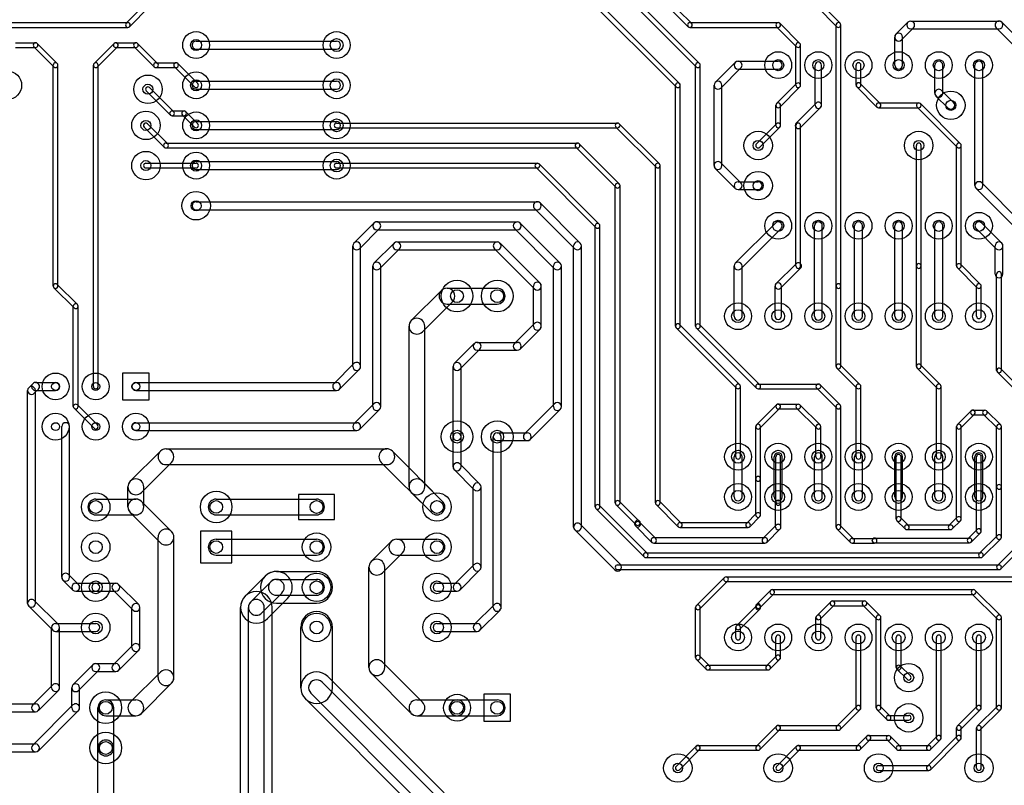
# Model space of a CAD drawing. Extents: x 10 to 287, y -200 to -10.
# Tile 7 of 11: x 117 to 179, y -134 to -86. Entities that reach past the tile are written whole.
import ezdxf

# ---------------------------------------------------------------- set-up
doc = ezdxf.new("R2010")
doc.units = 0
doc.header["$MEASUREMENT"] = 0
doc.layers.add('BLACK', color=250, linetype='CONTINUOUS')
doc.layers.add('WHITE', color=7, linetype='CONTINUOUS')

msp = doc.modelspace()

# ---------------------------------------------------------------- linework, layer by layer
at = {"layer": 'BLACK'}
for p, q in [((159.914, -89.0061), (148.484, -77.5761)), ((160.126, -88.7939), (148.696, -77.3639)), ((158.644, -90.2761), (148.484, -80.1161)), ((158.856, -90.0639), (148.696, -79.9039)), ((153.564, -80.6241), (159.406, -86.4661)), ((153.776, -80.4119), (159.618, -86.2539)), ((123.846, -86.2539), (125.116, -84.9839)), ((124.058, -86.4661), (125.328, -85.1961)), ((167.534, -85.1961), (168.804, -86.4661)), ((167.746, -84.9839), (169.016, -86.2539)), ((100.584, -86.21), (123.952, -86.21)), ((100.584, -86.51), (123.952, -86.51)), ((159.512, -86.21), (165.1, -86.21)), ((159.512, -86.51), (165.1, -86.51)), ((164.994, -86.4661), (166.264, -87.7361)), ((165.206, -86.2539), (166.476, -87.5239)), ((168.76, -102.87), (168.76, -86.36)), ((169.06, -102.87), (169.06, -86.36)), ((173.305, -86.1832), (172.543, -86.9452)), ((173.659, -86.5368), (172.897, -87.2988)), ((173.482, -86.11), (179.07, -86.11)), ((179.909, -87.5528), (178.893, -86.5368)), ((180.263, -87.1992), (179.247, -86.1832)), ((172.47, -88.9), (172.47, -87.122)), ((172.97, -88.9), (172.97, -87.122)), ((173.482, -86.61), (179.07, -86.61)), ((116.84, -87.48), (118.11, -87.48)), ((116.84, -87.78), (118.11, -87.78)), ((118.004, -87.7361), (119.274, -89.0061)), ((118.216, -87.5239), (119.486, -88.7939)), ((121.814, -88.7939), (123.084, -87.5239)), ((122.026, -89.0061), (123.296, -87.7361)), ((123.19, -87.48), (124.46, -87.48)), ((123.19, -87.78), (124.46, -87.78)), ((124.354, -87.7361), (125.624, -89.0061)), ((124.566, -87.5239), (125.836, -88.7939)), ((128.27, -87.38), (137.16, -87.38)), ((166.22, -90.17), (166.22, -87.63)), ((166.52, -90.17), (166.52, -87.63)), ((128.27, -87.88), (137.16, -87.88)), ((119.23, -102.87), (119.23, -88.9)), ((119.53, -102.87), (119.53, -88.9)), ((121.77, -109.22), (121.77, -88.9)), ((122.07, -109.22), (122.07, -88.9)), ((125.73, -88.75), (127, -88.75)), ((125.73, -89.05), (127, -89.05)), ((126.894, -89.0061), (128.164, -90.2761)), ((127.106, -88.7939), (128.376, -90.0639)), ((159.87, -105.41), (159.87, -88.9)), ((160.17, -105.41), (160.17, -88.9)), ((161.113, -89.9932), (162.383, -88.7232)), ((161.467, -90.3468), (162.737, -89.0768)), ((162.56, -88.65), (165.1, -88.65)), ((167.44, -91.44), (167.44, -88.9)), ((167.84, -91.44), (167.84, -88.9)), ((170.03, -90.17), (170.03, -88.9)), ((170.33, -90.17), (170.33, -88.9)), ((175.01, -90.678), (175.01, -88.9)), ((175.51, -90.678), (175.51, -88.9)), ((177.55, -96.52), (177.55, -88.9)), ((178.05, -96.52), (178.05, -88.9)), ((162.56, -89.15), (165.1, -89.15)), ((125.328, -90.3179), (126.852, -91.8419)), ((128.27, -89.92), (137.16, -89.92)), ((158.6, -105.41), (158.6, -90.17)), ((158.9, -105.41), (158.9, -90.17)), ((161.04, -95.25), (161.04, -90.17)), ((161.54, -95.25), (161.54, -90.17)), ((166.264, -90.0639), (164.994, -91.3339)), ((166.476, -90.2761), (165.206, -91.5461)), ((171.344, -91.5461), (170.074, -90.2761)), ((171.556, -91.3339), (170.286, -90.0639)), ((125.116, -90.5301), (126.64, -92.0541)), ((128.27, -90.42), (137.16, -90.42)), ((175.845, -91.6168), (175.083, -90.8548)), ((176.199, -91.2632), (175.437, -90.5012)), ((164.95, -92.71), (164.95, -91.44)), ((165.25, -92.71), (165.25, -91.44)), ((166.229, -92.5686), (167.499, -91.2986)), ((171.45, -91.29), (173.99, -91.29)), ((176.424, -94.0861), (173.884, -91.5461)), ((176.636, -93.8739), (174.096, -91.3339)), ((126.746, -91.798), (127.508, -91.798)), ((126.746, -92.098), (127.508, -92.098)), ((127.402, -92.0541), (128.164, -92.8161)), ((127.614, -91.8419), (128.376, -92.6039)), ((166.511, -92.8514), (167.781, -91.5814)), ((171.45, -91.59), (173.99, -91.59)), ((126.259, -94.0861), (124.989, -92.8161)), ((126.471, -93.8739), (125.201, -92.6039)), ((128.27, -92.46), (137.16, -92.46)), ((137.16, -92.56), (154.94, -92.56)), ((154.834, -92.8161), (157.374, -95.3561)), ((155.046, -92.6039), (157.586, -95.1439)), ((164.994, -92.6039), (163.724, -93.8739)), ((165.206, -92.8161), (163.936, -94.0861)), ((166.22, -101.6), (166.22, -92.71)), ((166.52, -101.6), (166.52, -92.71)), ((128.27, -92.96), (137.16, -92.96)), ((137.16, -92.86), (154.94, -92.86)), ((126.365, -93.83), (152.4, -93.83)), ((155.046, -96.4139), (152.506, -93.8739)), ((173.84, -101.6), (173.84, -93.98)), ((174.14, -101.6), (174.14, -93.98)), ((176.38, -101.6), (176.38, -93.98)), ((176.68, -101.6), (176.68, -93.98)), ((126.365, -94.13), (152.4, -94.13)), ((154.834, -96.6261), (152.294, -94.0861)), ((125.095, -95.1), (128.27, -95.1)), ((128.27, -95), (137.16, -95)), ((137.16, -95.1), (149.86, -95.1)), ((149.966, -95.1439), (153.776, -98.9539)), ((157.33, -116.586), (157.33, -95.25)), ((157.63, -116.586), (157.63, -95.25)), ((162.737, -96.3432), (161.467, -95.0732)), ((125.095, -95.4), (128.27, -95.4)), ((128.27, -95.5), (137.16, -95.5)), ((137.16, -95.4), (149.86, -95.4)), ((149.754, -95.3561), (153.564, -99.1661)), ((162.383, -96.6968), (161.113, -95.4268)), ((154.79, -116.586), (154.79, -96.52)), ((155.09, -116.586), (155.09, -96.52)), ((162.56, -96.27), (163.83, -96.27)), ((177.977, -96.3432), (180.517, -98.8832)), ((162.56, -96.77), (163.83, -96.77)), ((177.623, -96.6968), (180.163, -99.2368)), ((128.27, -97.54), (149.86, -97.54)), ((152.577, -100.153), (150.037, -97.6132)), ((128.27, -98.04), (149.86, -98.04)), ((152.223, -100.507), (149.683, -97.9668)), ((138.253, -100.153), (139.523, -98.8832)), ((139.7, -98.81), (148.59, -98.81)), ((148.767, -98.8832), (151.307, -101.423)), ((162.383, -101.423), (164.923, -98.8832)), ((179.247, -100.153), (177.977, -98.8832)), ((138.607, -100.507), (139.877, -99.2368)), ((139.7, -99.31), (148.59, -99.31)), ((148.413, -99.2368), (150.953, -101.777)), ((153.52, -116.84), (153.52, -99.06)), ((153.82, -116.84), (153.82, -99.06)), ((162.737, -101.777), (165.277, -99.2368)), ((167.39, -104.775), (167.39, -99.06)), ((167.89, -104.775), (167.89, -99.06)), ((169.93, -104.775), (169.93, -99.06)), ((170.43, -104.775), (170.43, -99.06)), ((172.47, -104.775), (172.47, -99.06)), ((172.97, -104.775), (172.97, -99.06)), ((175.01, -104.775), (175.01, -99.06)), ((175.51, -104.775), (175.51, -99.06)), ((178.893, -100.507), (177.623, -99.2368)), ((140.793, -100.153), (139.523, -101.423)), ((140.97, -100.08), (147.32, -100.08)), ((150.037, -102.693), (147.497, -100.153)), ((138.18, -107.95), (138.18, -100.33)), ((138.68, -107.95), (138.68, -100.33)), ((141.147, -100.507), (139.877, -101.777)), ((140.97, -100.58), (147.32, -100.58)), ((149.683, -103.047), (147.143, -100.507)), ((152.15, -118.11), (152.15, -100.33)), ((152.65, -118.11), (152.65, -100.33)), ((178.82, -102.108), (178.82, -100.33)), ((179.32, -102.108), (179.32, -100.33)), ((164.959, -102.729), (166.229, -101.459)), ((177.906, -102.764), (176.636, -101.494)), ((139.45, -110.49), (139.45, -101.6)), ((139.95, -110.49), (139.95, -101.6)), ((150.88, -110.49), (150.88, -101.6)), ((151.38, -110.49), (151.38, -101.6)), ((162.31, -104.775), (162.31, -101.6)), ((162.81, -104.775), (162.81, -101.6)), ((165.241, -103.011), (166.511, -101.741)), ((173.84, -107.95), (173.84, -101.6)), ((174.14, -107.95), (174.14, -101.6)), ((177.694, -102.976), (176.424, -101.706)), ((178.92, -108.204), (178.92, -102.108)), ((179.22, -108.204), (179.22, -102.108)), ((119.486, -102.764), (120.756, -104.034)), ((119.274, -102.976), (120.544, -104.246)), ((141.886, -105.056), (143.791, -103.151)), ((144.145, -103.005), (147.32, -103.005)), ((149.61, -105.41), (149.61, -102.87)), ((150.11, -105.41), (150.11, -102.87)), ((164.9, -104.775), (164.9, -102.87)), ((165.3, -104.775), (165.3, -102.87)), ((168.76, -107.95), (168.76, -102.87)), ((169.06, -107.95), (169.06, -102.87)), ((177.65, -104.775), (177.65, -102.87)), ((177.95, -104.775), (177.95, -102.87)), ((142.594, -105.764), (144.499, -103.859)), ((144.145, -104.005), (147.32, -104.005)), ((120.5, -110.49), (120.5, -104.14)), ((120.8, -110.49), (120.8, -104.14)), ((148.413, -106.503), (149.683, -105.233)), ((141.74, -115.57), (141.74, -105.41)), ((142.74, -115.57), (142.74, -105.41)), ((148.767, -106.857), (150.037, -105.587)), ((162.454, -109.326), (158.644, -105.516)), ((162.666, -109.114), (158.856, -105.304)), ((159.914, -105.516), (163.724, -109.326)), ((160.126, -105.304), (163.936, -109.114)), ((144.603, -107.773), (145.873, -106.503)), ((146.05, -106.43), (148.59, -106.43)), ((144.957, -108.127), (146.227, -106.857)), ((146.05, -106.93), (148.59, -106.93)), ((136.983, -109.043), (138.253, -107.773)), ((125.31, -108.37), (123.61, -108.37)), ((123.61, -108.37), (123.61, -110.07)), ((125.31, -110.07), (125.31, -108.37)), ((137.337, -109.397), (138.607, -108.127)), ((144.53, -112.395), (144.53, -107.95)), ((145.03, -112.395), (145.03, -107.95)), ((168.804, -108.056), (170.074, -109.326)), ((169.016, -107.844), (170.286, -109.114)), ((173.884, -108.056), (175.154, -109.326)), ((174.096, -107.844), (175.366, -109.114)), ((182.52, -111.866), (178.964, -108.31)), ((182.732, -111.654), (179.176, -108.098)), ((118.11, -108.97), (119.38, -108.97)), ((124.46, -108.97), (137.16, -108.97)), ((117.606, -122.936), (117.606, -109.474)), ((117.679, -109.297), (117.933, -109.043)), ((118.033, -109.651), (118.287, -109.397)), ((118.106, -122.936), (118.106, -109.474)), ((118.11, -109.47), (119.38, -109.47)), ((124.46, -109.47), (137.16, -109.47)), ((162.41, -113.665), (162.41, -109.22)), ((162.71, -113.665), (162.71, -109.22)), ((163.83, -109.07), (167.64, -109.07)), ((163.83, -109.37), (167.64, -109.37)), ((167.534, -109.326), (168.804, -110.596)), ((167.746, -109.114), (169.016, -110.384)), ((170.03, -113.665), (170.03, -109.22)), ((170.33, -113.665), (170.33, -109.22)), ((175.11, -113.665), (175.11, -109.22)), ((175.41, -113.665), (175.41, -109.22)), ((123.61, -110.07), (125.31, -110.07)), ((120.544, -110.596), (121.814, -111.866)), ((120.756, -110.384), (122.026, -111.654)), ((139.523, -110.313), (138.253, -111.583)), ((139.877, -110.667), (138.607, -111.937)), ((150.953, -110.313), (149.048, -112.218)), ((151.307, -110.667), (149.402, -112.572)), ((163.724, -111.654), (164.994, -110.384)), ((163.936, -111.866), (165.206, -110.596)), ((165.1, -110.34), (166.37, -110.34)), ((165.1, -110.64), (166.37, -110.64)), ((166.264, -110.596), (167.534, -111.866)), ((166.476, -110.384), (167.746, -111.654)), ((168.76, -118.11), (168.76, -110.49)), ((169.06, -118.11), (169.06, -110.49)), ((176.424, -111.654), (177.313, -110.765)), ((177.419, -110.721), (178.181, -110.721)), ((178.287, -110.765), (179.176, -111.654)), ((124.46, -111.51), (138.43, -111.51)), ((176.636, -111.866), (177.525, -110.977)), ((177.419, -111.021), (178.181, -111.021)), ((178.075, -110.977), (178.964, -111.866)), ((119.765, -121.285), (119.765, -111.76)), ((120.265, -121.285), (120.265, -111.76)), ((124.46, -112.01), (138.43, -112.01)), ((163.68, -115.062), (163.68, -111.76)), ((163.98, -115.062), (163.98, -111.76)), ((167.49, -113.665), (167.49, -111.76)), ((167.79, -113.665), (167.79, -111.76)), ((176.38, -117.602), (176.38, -111.76)), ((176.68, -117.602), (176.68, -111.76)), ((178.92, -115.57), (178.92, -111.76)), ((179.22, -115.57), (179.22, -111.76)), ((144.53, -114.3), (144.53, -112.395)), ((145.03, -114.3), (145.03, -112.395)), ((147.07, -123.19), (147.07, -112.395)), ((147.32, -112.145), (149.225, -112.145)), ((147.32, -112.645), (149.225, -112.645)), ((147.57, -123.19), (147.57, -112.395)), ((124.106, -115.216), (126.011, -113.311)), ((126.365, -113.165), (140.335, -113.165)), ((140.689, -113.311), (143.864, -116.486)), ((162.31, -116.205), (162.31, -113.665)), ((162.81, -116.205), (162.81, -113.665)), ((164.85, -116.205), (164.85, -113.665)), ((164.95, -116.586), (164.95, -113.665)), ((165.25, -116.586), (165.25, -113.665)), ((165.35, -116.205), (165.35, -113.665)), ((167.39, -116.205), (167.39, -113.665)), ((167.89, -116.205), (167.89, -113.665)), ((169.93, -116.205), (169.93, -113.665)), ((170.43, -116.205), (170.43, -113.665)), ((172.47, -116.205), (172.47, -113.665)), ((172.57, -117.602), (172.57, -113.665)), ((172.87, -117.602), (172.87, -113.665)), ((172.97, -116.205), (172.97, -113.665)), ((175.01, -116.205), (175.01, -113.665)), ((175.51, -116.205), (175.51, -113.665)), ((177.55, -116.205), (177.55, -113.665)), ((177.65, -118.364), (177.65, -113.665)), ((177.95, -118.364), (177.95, -113.665)), ((178.05, -116.205), (178.05, -113.665)), ((124.814, -115.924), (126.719, -114.019)), ((126.365, -114.165), (140.335, -114.165)), ((139.981, -114.019), (143.156, -117.194)), ((145.873, -115.747), (144.603, -114.477)), ((146.227, -115.393), (144.957, -114.123)), ((142.594, -115.216), (143.864, -116.486)), ((163.68, -117.348), (163.68, -115.062)), ((163.98, -117.348), (163.98, -115.062)), ((123.96, -116.84), (123.96, -115.57)), ((124.96, -116.84), (124.96, -115.57)), ((145.8, -120.65), (145.8, -115.57)), ((146.3, -120.65), (146.3, -115.57)), ((178.92, -118.745), (178.92, -115.57)), ((179.22, -118.745), (179.22, -115.57)), ((121.92, -116.34), (124.46, -116.34)), ((126.719, -118.391), (124.814, -116.486)), ((129.54, -116.34), (135.89, -116.34)), ((137.033, -116.053), (134.747, -116.053)), ((134.747, -116.053), (134.747, -117.627)), ((137.033, -117.627), (137.033, -116.053)), ((141.886, -115.924), (143.156, -117.194)), ((155.046, -116.48), (156.316, -117.75)), ((157.586, -116.48), (158.983, -117.877)), ((153.564, -116.946), (156.612, -119.994)), ((153.776, -116.734), (156.824, -119.782)), ((154.834, -116.692), (156.104, -117.962)), ((157.374, -116.692), (158.771, -118.089)), ((164.925, -118.11), (164.925, -116.586)), ((165.275, -118.11), (165.275, -116.586)), ((121.92, -117.34), (124.46, -117.34)), ((126.011, -119.099), (124.106, -117.194)), ((129.54, -117.34), (135.89, -117.34)), ((134.747, -117.627), (137.033, -117.627)), ((163.089, -117.877), (163.724, -117.242)), ((163.301, -118.089), (163.936, -117.454)), ((172.614, -117.708), (173.134, -118.228)), ((172.826, -117.496), (173.346, -118.016)), ((175.904, -118.016), (176.424, -117.496)), ((176.116, -118.228), (176.636, -117.708)), ((154.763, -120.827), (152.223, -118.287)), ((155.117, -120.473), (152.577, -117.933)), ((156.035, -117.939), (156.035, -117.856)), ((156.086, -118.063), (157.102, -119.079)), ((156.334, -117.815), (157.35, -118.831)), ((156.385, -117.939), (156.385, -117.856)), ((158.877, -117.833), (163.195, -117.833)), ((158.877, -118.133), (163.195, -118.133)), ((164.131, -118.831), (164.976, -117.986)), ((164.379, -119.079), (165.224, -118.234)), ((168.804, -118.216), (169.674, -119.086)), ((169.016, -118.004), (169.886, -118.874)), ((173.24, -117.972), (176.01, -117.972)), ((173.24, -118.272), (176.01, -118.272)), ((177.103, -118.849), (177.694, -118.258)), ((125.865, -127.635), (125.865, -118.745)), ((126.865, -127.635), (126.865, -118.745)), ((128.541, -118.381), (128.541, -120.379)), ((130.539, -118.381), (128.541, -118.381)), ((129.54, -118.88), (135.89, -118.88)), ((130.539, -120.379), (130.539, -118.381)), ((140.97, -118.88), (143.51, -118.88)), ((157.226, -118.78), (164.255, -118.78)), ((169.78, -118.83), (171.196, -118.83)), ((171.046, -118.98), (171.046, -118.955)), ((171.196, -118.805), (177.209, -118.805)), ((171.346, -118.98), (171.346, -118.955)), ((177.315, -119.061), (177.906, -118.47)), ((178.964, -118.639), (177.821, -119.782)), ((179.176, -118.851), (178.033, -119.994)), ((139.346, -120.296), (140.616, -119.026)), ((157.226, -119.13), (164.255, -119.13)), ((169.78, -119.13), (171.196, -119.13)), ((171.196, -119.105), (177.209, -119.105)), ((180.234, -119.274), (178.964, -120.544)), ((180.446, -119.486), (179.176, -120.756)), ((129.54, -119.88), (135.89, -119.88)), ((140.054, -121.004), (141.324, -119.734)), ((140.97, -119.88), (143.51, -119.88)), ((156.718, -119.738), (177.927, -119.738)), ((156.718, -120.038), (177.927, -120.038)), ((128.541, -120.379), (130.539, -120.379)), ((139.2, -127), (139.2, -120.65)), ((140.2, -127), (140.2, -120.65)), ((144.603, -121.743), (145.873, -120.473)), ((144.957, -122.097), (146.227, -120.827)), ((154.94, -120.5), (179.07, -120.5)), ((154.94, -120.8), (179.07, -120.8)), ((120.473, -122.097), (119.838, -121.462)), ((120.827, -121.743), (120.192, -121.108)), ((131.373, -122.483), (132.643, -121.213)), ((133.35, -120.92), (135.89, -120.92)), ((133.35, -121.42), (135.89, -121.42)), ((161.692, -121.306), (159.914, -123.084)), ((161.798, -121.262), (180.467, -121.262)), ((120.65, -121.67), (121.92, -121.67)), ((121.92, -121.67), (123.19, -121.67)), ((124.283, -123.367), (123.013, -122.097)), ((124.637, -123.013), (123.367, -121.743)), ((131.726, -122.836), (132.996, -121.566)), ((143.51, -121.67), (144.78, -121.67)), ((161.904, -121.518), (160.126, -123.296)), ((161.798, -121.562), (180.467, -121.562)), ((164.719, -122.07), (177.465, -122.07)), ((120.65, -122.17), (121.92, -122.17)), ((121.92, -122.17), (123.19, -122.17)), ((132.434, -123.544), (133.704, -122.274)), ((132.787, -123.897), (134.057, -122.627)), ((133.35, -122.42), (135.89, -122.42)), ((143.51, -122.17), (144.78, -122.17)), ((163.724, -123.003), (164.613, -122.114)), ((163.936, -123.215), (164.825, -122.326)), ((164.719, -122.37), (177.465, -122.37)), ((177.359, -122.326), (178.964, -123.931)), ((177.571, -122.114), (179.176, -123.719)), ((119.203, -124.637), (117.679, -123.113)), ((119.557, -124.283), (118.033, -122.759)), ((124.21, -125.73), (124.21, -123.19)), ((124.71, -125.73), (124.71, -123.19)), ((131.08, -137.16), (131.08, -123.19)), ((131.58, -137.16), (131.58, -123.19)), ((132.58, -137.16), (132.58, -123.19)), ((133.08, -137.16), (133.08, -123.19)), ((133.35, -122.92), (135.89, -122.92)), ((145.873, -124.283), (147.143, -123.013)), ((159.87, -126.365), (159.87, -123.19)), ((160.17, -126.365), (160.17, -123.19)), ((163.724, -123.084), (162.454, -124.354)), ((163.936, -123.296), (162.666, -124.566)), ((163.68, -123.19), (163.68, -123.109)), ((163.98, -123.19), (163.98, -123.109)), ((167.534, -123.719), (168.423, -122.83)), ((167.746, -123.931), (168.635, -123.042)), ((168.529, -122.786), (170.561, -122.786)), ((168.529, -123.086), (170.561, -123.086)), ((170.455, -123.042), (171.344, -123.931)), ((170.667, -122.83), (171.556, -123.719)), ((146.227, -124.637), (147.497, -123.367)), ((167.49, -125.095), (167.49, -123.825)), ((167.79, -125.095), (167.79, -123.825)), ((171.3, -129.54), (171.3, -123.825)), ((171.6, -129.54), (171.6, -123.825)), ((178.92, -129.54), (178.92, -123.825)), ((179.22, -129.54), (179.22, -123.825)), ((119.13, -128.27), (119.13, -124.46)), ((119.38, -124.21), (121.92, -124.21)), ((119.63, -128.27), (119.63, -124.46)), ((134.89, -128.27), (134.89, -124.46)), ((136.89, -128.27), (136.89, -124.46)), ((143.51, -124.21), (146.05, -124.21)), ((162.41, -125.095), (162.41, -124.46)), ((162.71, -125.095), (162.71, -124.46)), ((119.38, -124.71), (121.92, -124.71)), ((143.51, -124.71), (146.05, -124.71)), ((164.95, -126.365), (164.95, -125.095)), ((165.25, -126.365), (165.25, -125.095)), ((170.03, -129.54), (170.03, -125.095)), ((170.33, -129.54), (170.33, -125.095)), ((172.57, -127), (172.57, -125.095)), ((172.87, -127), (172.87, -125.095)), ((175.11, -131.445), (175.11, -125.095)), ((175.41, -131.445), (175.41, -125.095)), ((177.65, -129.54), (177.65, -125.095)), ((177.95, -129.54), (177.95, -125.095)), ((123.013, -126.823), (124.283, -125.553)), ((123.367, -127.177), (124.637, -125.907)), ((160.126, -126.259), (160.761, -126.894)), ((164.359, -126.894), (164.994, -126.259)), ((120.473, -128.093), (121.743, -126.823)), ((121.92, -126.75), (123.19, -126.75)), ((142.594, -129.186), (140.054, -126.646)), ((159.914, -126.471), (160.549, -127.106)), ((160.655, -126.85), (164.465, -126.85)), ((164.571, -127.106), (165.206, -126.471)), ((172.826, -126.894), (173.461, -127.529)), ((120.827, -128.447), (122.097, -127.177)), ((121.92, -127.25), (123.19, -127.25)), ((124.106, -129.186), (126.011, -127.281)), ((136.597, -127.563), (143.963, -134.929)), ((141.886, -129.894), (139.346, -127.354)), ((160.655, -127.15), (164.465, -127.15)), ((172.614, -127.106), (173.249, -127.741)), ((117.933, -129.363), (119.203, -128.093)), ((120.4, -129.54), (120.4, -128.27)), ((120.9, -129.54), (120.9, -128.27)), ((124.814, -129.894), (126.719, -127.989)), ((143.61, -135.282), (136.244, -127.916)), ((118.287, -129.717), (119.557, -128.447)), ((142.902, -135.99), (135.536, -128.624)), ((148.17, -128.69), (146.47, -128.69)), ((146.47, -128.69), (146.47, -130.39)), ((148.17, -130.39), (148.17, -128.69)), ((113.665, -129.29), (118.11, -129.29)), ((117.933, -131.903), (120.473, -129.363)), ((122.055, -132.08), (122.055, -129.54)), ((122.555, -129.04), (124.46, -129.04)), ((123.055, -132.08), (123.055, -129.54)), ((135.183, -128.977), (142.549, -136.343)), ((142.24, -129.04), (144.78, -129.04)), ((144.78, -129.04), (147.32, -129.04)), ((168.804, -130.704), (170.074, -129.434)), ((171.556, -129.434), (172.191, -130.069)), ((176.424, -130.704), (177.694, -129.434)), ((177.694, -130.704), (178.964, -129.434)), ((113.665, -129.79), (118.11, -129.79)), ((118.287, -132.257), (120.827, -129.717)), ((122.555, -130.04), (124.46, -130.04)), ((142.24, -130.04), (144.78, -130.04)), ((144.78, -130.04), (147.32, -130.04)), ((169.016, -130.916), (170.286, -129.646)), ((171.344, -129.646), (171.979, -130.281)), ((172.085, -130.025), (173.355, -130.025)), ((176.636, -130.916), (177.906, -129.646)), ((177.906, -130.916), (179.176, -129.646)), ((146.47, -130.39), (148.17, -130.39)), ((163.724, -131.974), (164.994, -130.704)), ((165.1, -130.66), (168.91, -130.66)), ((172.085, -130.325), (173.355, -130.325)), ((176.38, -131.445), (176.38, -130.81)), ((176.68, -131.445), (176.68, -130.81)), ((177.65, -133.35), (177.65, -130.81)), ((177.95, -133.35), (177.95, -130.81)), ((163.936, -132.186), (165.206, -130.916)), ((165.1, -130.96), (168.91, -130.96)), ((170.074, -131.974), (170.709, -131.339)), ((170.815, -131.295), (172.085, -131.295)), ((172.191, -131.339), (172.826, -131.974)), ((174.519, -131.974), (175.154, -131.339)), ((174.519, -133.244), (176.424, -131.339)), ((113.665, -131.83), (118.11, -131.83)), ((158.644, -133.244), (159.914, -131.974)), ((160.02, -131.93), (163.83, -131.93)), ((164.994, -133.244), (166.264, -131.974)), ((166.37, -131.93), (170.18, -131.93)), ((170.286, -132.186), (170.921, -131.551)), ((170.815, -131.595), (172.085, -131.595)), ((171.979, -131.551), (172.614, -132.186)), ((172.72, -131.93), (174.625, -131.93)), ((174.731, -132.186), (175.366, -131.551)), ((174.731, -133.456), (176.636, -131.551)), ((113.665, -132.33), (118.11, -132.33)), ((122.055, -135.255), (122.055, -132.08)), ((123.055, -135.255), (123.055, -132.08)), ((158.856, -133.456), (160.126, -132.186)), ((160.02, -132.23), (163.83, -132.23)), ((165.206, -133.456), (166.476, -132.186)), ((166.37, -132.23), (170.18, -132.23)), ((172.72, -132.23), (174.625, -132.23)), ((171.45, -133.2), (174.625, -133.2)), ((171.45, -133.5), (174.625, -133.5))]:
    msp.add_line(p, q, dxfattribs=at)
for centre, radius in [((128.27, -87.63), 0.85), ((137.16, -87.63), 0.85), ((165.1, -88.9), 0.85), ((167.64, -88.9), 0.85), ((170.18, -88.9), 0.85), ((172.72, -88.9), 0.85), ((175.26, -88.9), 0.85), ((177.8, -88.9), 0.85), ((116.332, -90.17), 0.9), ((125.222, -90.424), 0.9), ((128.27, -90.17), 0.85), ((137.16, -90.17), 0.85), ((176.022, -91.44), 0.9), ((125.095, -92.71), 0.9), ((128.27, -92.71), 0.85), ((137.16, -92.71), 0.85), ((163.83, -93.98), 0.9), ((173.99, -93.98), 0.9), ((125.095, -95.25), 0.9), ((128.27, -95.25), 0.85), ((137.16, -95.25), 0.85), ((163.83, -96.52), 0.9), ((128.27, -97.79), 0.9), ((165.1, -99.06), 0.85), ((167.64, -99.06), 0.85), ((170.18, -99.06), 0.85), ((172.72, -99.06), 0.85), ((175.26, -99.06), 0.85), ((177.8, -99.06), 0.85), ((144.78, -103.505), 1), ((147.32, -103.505), 1), ((162.56, -104.775), 0.85), ((165.1, -104.775), 0.85), ((167.64, -104.775), 0.85), ((170.18, -104.775), 0.85), ((172.72, -104.775), 0.85), ((175.26, -104.775), 0.85), ((177.8, -104.775), 0.85), ((119.38, -109.22), 0.85), ((121.92, -109.22), 0.85), ((119.38, -111.76), 0.85), ((121.92, -111.76), 0.85), ((124.46, -111.76), 0.85), ((144.78, -112.395), 1), ((147.32, -112.395), 1), ((162.56, -113.665), 0.85), ((165.1, -113.665), 0.85), ((167.64, -113.665), 0.85), ((170.18, -113.665), 0.85), ((172.72, -113.665), 0.85), ((175.26, -113.665), 0.85), ((177.8, -113.665), 0.85), ((129.54, -116.84), 0.9995), ((162.56, -116.205), 0.85), ((165.1, -116.205), 0.85), ((167.64, -116.205), 0.85), ((170.18, -116.205), 0.85), ((172.72, -116.205), 0.85), ((175.26, -116.205), 0.85), ((177.8, -116.205), 0.85), ((121.92, -116.84), 0.9), ((143.51, -116.84), 0.9), ((121.92, -119.38), 0.9), ((135.89, -119.38), 0.9), ((143.51, -119.38), 0.9), ((121.92, -121.92), 0.9), ((135.89, -121.92), 0.9), ((143.51, -121.92), 0.9), ((121.92, -124.46), 0.9), ((135.89, -124.46), 0.9), ((143.51, -124.46), 0.9), ((162.56, -125.095), 0.85), ((165.1, -125.095), 0.85), ((167.64, -125.095), 0.85), ((170.18, -125.095), 0.85), ((172.72, -125.095), 0.85), ((175.26, -125.095), 0.85), ((177.8, -125.095), 0.85), ((173.355, -127.635), 0.9), ((122.555, -129.54), 1), ((144.78, -129.54), 0.85), ((173.355, -130.175), 0.9), ((122.555, -132.08), 1), ((158.75, -133.35), 0.9), ((165.1, -133.35), 0.9), ((171.45, -133.35), 0.9), ((177.8, -133.35), 0.9)]:
    msp.add_circle(centre, radius, dxfattribs=at)
for centre, radius, start, end in [((123.952, -86.36), 0.15, 135, 315), ((123.952, -86.36), 0.15, 270, 450), ((159.512, -86.36), 0.15, 90, 270), ((159.512, -86.36), 0.15, 225, 405), ((165.1, -86.36), 0.15, 45, 225), ((165.1, -86.36), 0.15, 270, 450), ((168.91, -86.36), 0.15, 360, 540), ((168.91, -86.36), 0.15, 225, 405), ((173.482, -86.36), 0.25, 90, 270), ((173.482, -86.36), 0.25, -45, 135), ((179.07, -86.36), 0.25, 405, 585), ((179.07, -86.36), 0.25, 270, 450), ((172.72, -87.122), 0.25, 360, 540), ((172.72, -87.122), 0.25, 135, 315), ((118.11, -87.63), 0.15, 45, 225), ((118.11, -87.63), 0.15, 270, 450), ((123.19, -87.63), 0.15, 90, 270), ((123.19, -87.63), 0.15, 315, 495), ((124.46, -87.63), 0.15, 45, 225), ((124.46, -87.63), 0.15, 270, 450), ((128.27, -87.63), 0.25, 90, 270), ((137.16, -87.63), 0.25, 270, 450), ((166.37, -87.63), 0.15, 360, 540), ((166.37, -87.63), 0.15, 225, 405), ((119.38, -88.9), 0.15, 360, 540), ((119.38, -88.9), 0.15, 225, 405), ((121.92, -88.9), 0.15, 360, 540), ((121.92, -88.9), 0.15, 135, 315), ((125.73, -88.9), 0.15, 90, 270), ((125.73, -88.9), 0.15, 225, 405), ((127, -88.9), 0.15, 45, 225), ((127, -88.9), 0.15, 270, 450), ((160.02, -88.9), 0.15, 360, 540), ((160.02, -88.9), 0.15, 225, 405), ((162.56, -88.9), 0.25, 90, 270), ((162.56, -88.9), 0.25, 315, 495), ((165.1, -88.9), 0.25, 270, 450), ((167.64, -88.9), 0.2, 360, 540), ((170.18, -88.9), 0.15, 360, 540), ((172.72, -88.9), 0.25, 180, 360), ((175.26, -88.9), 0.25, 360, 540), ((177.8, -88.9), 0.25, 360, 540), ((125.222, -90.424), 0.15, 45, 225), ((128.27, -90.17), 0.25, 90, 270), ((128.27, -90.17), 0.15, 225, 405), ((137.16, -90.17), 0.25, 270, 450), ((158.75, -90.17), 0.15, 360, 540), ((158.75, -90.17), 0.15, 225, 405), ((161.29, -90.17), 0.25, 360, 540), ((161.29, -90.17), 0.25, 135, 315), ((166.37, -90.17), 0.15, 180, 360), ((166.37, -90.17), 0.15, -45, 135), ((170.18, -90.17), 0.15, 405, 585), ((170.18, -90.17), 0.15, 180, 360), ((175.26, -90.678), 0.25, 405, 585), ((175.26, -90.678), 0.25, 180, 360), ((165.1, -91.44), 0.15, 360, 540), ((165.1, -91.44), 0.15, 135, 315), ((167.64, -91.44), 0.2, 180, 360), ((167.64, -91.44), 0.2, 315, 495), ((171.45, -91.44), 0.15, 90, 270), ((171.45, -91.44), 0.15, 225, 405), ((173.99, -91.44), 0.15, 405, 585), ((173.99, -91.44), 0.15, 270, 450), ((176.022, -91.44), 0.25, 225, 405), ((126.746, -91.948), 0.15, 90, 270), ((126.746, -91.948), 0.15, 225, 405), ((127.508, -91.948), 0.15, 45, 225), ((127.508, -91.948), 0.15, 270, 450), ((125.095, -92.71), 0.15, 405, 585), ((128.27, -92.71), 0.25, 90, 270), ((128.27, -92.71), 0.15, 225, 405), ((137.16, -92.71), 0.15, 90, 270), ((137.16, -92.71), 0.25, 270, 450), ((154.94, -92.71), 0.15, 45, 225), ((154.94, -92.71), 0.15, 270, 450), ((165.1, -92.71), 0.15, 180, 360), ((165.1, -92.71), 0.15, -45, 135), ((166.37, -92.71), 0.2, 135, 315), ((166.37, -92.71), 0.15, 360, 540), ((126.365, -93.98), 0.15, 90, 270), ((126.365, -93.98), 0.15, 225, 405), ((152.4, -93.98), 0.15, 405, 585), ((152.4, -93.98), 0.15, 270, 450), ((163.83, -93.98), 0.15, 135, 315), ((173.99, -93.98), 0.15, 360, 540), ((176.53, -93.98), 0.15, 360, 540), ((176.53, -93.98), 0.15, 225, 405), ((125.095, -95.25), 0.15, 90, 270), ((128.27, -95.25), 0.25, 90, 270), ((128.27, -95.25), 0.15, 270, 450), ((137.16, -95.25), 0.15, 90, 270), ((137.16, -95.25), 0.25, 270, 450), ((149.86, -95.25), 0.15, 45, 225), ((149.86, -95.25), 0.15, 270, 450), ((157.48, -95.25), 0.15, 360, 540), ((157.48, -95.25), 0.15, 225, 405), ((161.29, -95.25), 0.25, 405, 585), ((161.29, -95.25), 0.25, 180, 360), ((154.94, -96.52), 0.15, 360, 540), ((154.94, -96.52), 0.15, 225, 405), ((162.56, -96.52), 0.25, 90, 270), ((162.56, -96.52), 0.25, 225, 405), ((163.83, -96.52), 0.25, 270, 450), ((177.8, -96.52), 0.25, 45, 225), ((177.8, -96.52), 0.25, 180, 360), ((128.27, -97.79), 0.25, 90, 270), ((149.86, -97.79), 0.25, 405, 585), ((149.86, -97.79), 0.25, 270, 450), ((139.7, -99.06), 0.25, 90, 270), ((139.7, -99.06), 0.25, 315, 495), ((148.59, -99.06), 0.25, 45, 225), ((148.59, -99.06), 0.25, 270, 450), ((153.67, -99.06), 0.15, 360, 540), ((153.67, -99.06), 0.15, 225, 405), ((165.1, -99.06), 0.25, 315, 495), ((167.64, -99.06), 0.25, 360, 540), ((170.18, -99.06), 0.25, 360, 540), ((172.72, -99.06), 0.25, 360, 540), ((175.26, -99.06), 0.25, 360, 540), ((177.8, -99.06), 0.25, 405, 585), ((138.43, -100.33), 0.25, 360, 540), ((138.43, -100.33), 0.25, 135, 315), ((140.97, -100.33), 0.25, 90, 270), ((140.97, -100.33), 0.25, -45, 135), ((147.32, -100.33), 0.25, 405, 585), ((147.32, -100.33), 0.25, 270, 450), ((152.4, -100.33), 0.25, 360, 540), ((152.4, -100.33), 0.25, 225, 405), ((179.07, -100.33), 0.25, 360, 540), ((179.07, -100.33), 0.25, 225, 405), ((139.7, -101.6), 0.25, 360, 540), ((139.7, -101.6), 0.25, 135, 315), ((151.13, -101.6), 0.25, 360, 540), ((151.13, -101.6), 0.25, 225, 405), ((162.56, -101.6), 0.25, 360, 540), ((162.56, -101.6), 0.25, 135, 315), ((166.37, -101.6), 0.2, 315, 495), ((173.99, -101.6), 0.15, 360, 540), ((176.53, -101.6), 0.15, 405, 585), ((166.37, -101.6), 0.15, 180, 360), ((173.99, -101.6), 0.15, 180, 360), ((176.53, -101.6), 0.15, 180, 360), ((179.07, -102.108), 0.25, 180, 360), ((179.07, -102.108), 0.15, 360, 540), ((119.38, -102.87), 0.15, 45, 225), ((149.86, -102.87), 0.25, 360, 540), ((149.86, -102.87), 0.25, 225, 405), ((165.1, -102.87), 0.2, 360, 540), ((165.1, -102.87), 0.2, 135, 315), ((168.91, -102.87), 0.15, 360, 540), ((177.8, -102.87), 0.15, 360, 540), ((177.8, -102.87), 0.15, 225, 405), ((119.38, -102.87), 0.15, 180, 360), ((144.145, -103.505), 0.5, 90, 270), ((144.145, -103.505), 0.5, 315, 495), ((147.32, -103.505), 0.5, 270, 450), ((168.91, -102.87), 0.15, 180, 360), ((120.65, -104.14), 0.15, 360, 540), ((120.65, -104.14), 0.15, 225, 405), ((142.24, -105.41), 0.5, 360, 540), ((142.24, -105.41), 0.5, 135, 315), ((149.86, -105.41), 0.25, 315, 495), ((158.75, -105.41), 0.15, 405, 585), ((160.02, -105.41), 0.15, 45, 225), ((162.56, -104.775), 0.25, 180, 360), ((165.1, -104.775), 0.2, 180, 360), ((167.64, -104.775), 0.25, 180, 360), ((170.18, -104.775), 0.25, 180, 360), ((172.72, -104.775), 0.25, 180, 360), ((175.26, -104.775), 0.25, 180, 360), ((177.8, -104.775), 0.15, 180, 360), ((149.86, -105.41), 0.25, 180, 360), ((158.75, -105.41), 0.15, 180, 360), ((160.02, -105.41), 0.15, 180, 360), ((146.05, -106.68), 0.25, 90, 270), ((146.05, -106.68), 0.25, 315, 495), ((148.59, -106.68), 0.25, 135, 315), ((148.59, -106.68), 0.25, 270, 450), ((138.43, -107.95), 0.25, 315, 495), ((144.78, -107.95), 0.25, 360, 540), ((144.78, -107.95), 0.25, 135, 315), ((138.43, -107.95), 0.25, 180, 360), ((168.91, -107.95), 0.15, 45, 225), ((168.91, -107.95), 0.15, 180, 360), ((173.99, -107.95), 0.15, 45, 225), ((173.99, -107.95), 0.15, 180, 360), ((179.07, -108.204), 0.15, 405, 585), ((179.07, -108.204), 0.15, 180, 360), ((118.11, -109.22), 0.25, 90, 270), ((118.11, -109.22), 0.25, 315, 495), ((119.38, -109.22), 0.25, 270, 450), ((124.46, -109.22), 0.25, 90, 270), ((137.16, -109.22), 0.25, 270, 450), ((117.856, -109.474), 0.25, 360, 540), ((117.856, -109.474), 0.25, 135, 315), ((121.92, -109.22), 0.15, 180, 360), ((137.16, -109.22), 0.25, 135, 315), ((162.56, -109.22), 0.15, 360, 540), ((162.56, -109.22), 0.15, 225, 405), ((163.83, -109.22), 0.15, 90, 270), ((163.83, -109.22), 0.15, 225, 405), ((167.64, -109.22), 0.15, 45, 225), ((167.64, -109.22), 0.15, 270, 450), ((170.18, -109.22), 0.15, 360, 540), ((170.18, -109.22), 0.15, 225, 405), ((175.26, -109.22), 0.15, 360, 540), ((175.26, -109.22), 0.15, 225, 405), ((139.7, -110.49), 0.25, -45, 135), ((151.13, -110.49), 0.25, -45, 135), ((120.65, -110.49), 0.15, 45, 225), ((120.65, -110.49), 0.15, 180, 360), ((139.7, -110.49), 0.25, 180, 360), ((151.13, -110.49), 0.25, 180, 360), ((165.1, -110.49), 0.15, 90, 270), ((165.1, -110.49), 0.15, 315, 495), ((166.37, -110.49), 0.15, 45, 225), ((166.37, -110.49), 0.15, 270, 450), ((168.91, -110.49), 0.15, 360, 540), ((168.91, -110.49), 0.15, 225, 405), ((177.419, -110.871), 0.15, 90, 270), ((177.419, -110.871), 0.15, 315, 495), ((178.181, -110.871), 0.15, 45, 225), ((178.181, -110.871), 0.15, 270, 450), ((120.015, -111.76), 0.25, 360, 540), ((124.46, -111.76), 0.25, 90, 270), ((138.43, -111.76), 0.25, 270, 450), ((121.92, -111.76), 0.15, 225, 405), ((138.43, -111.76), 0.25, 135, 315), ((163.83, -111.76), 0.15, 360, 540), ((163.83, -111.76), 0.15, 135, 315), ((167.64, -111.76), 0.15, 360, 540), ((167.64, -111.76), 0.15, 225, 405), ((176.53, -111.76), 0.15, 360, 540), ((176.53, -111.76), 0.15, 135, 315), ((179.07, -111.76), 0.15, 360, 540), ((179.07, -111.76), 0.15, 225, 405), ((144.78, -112.395), 0.25, 360, 540), ((144.78, -112.395), 0.25, 180, 360), ((147.32, -112.395), 0.25, 90, 270), ((147.32, -112.395), 0.25, 360, 540), ((149.225, -112.395), 0.25, 135, 315), ((149.225, -112.395), 0.25, 270, 450), ((126.365, -113.665), 0.5, 90, 270), ((126.365, -113.665), 0.5, 315, 495), ((140.335, -113.665), 0.5, 45, 225), ((140.335, -113.665), 0.5, 270, 450), ((162.56, -113.665), 0.25, 360, 540), ((162.56, -113.665), 0.15, 180, 360), ((165.1, -113.665), 0.25, 360, 540), ((165.1, -113.665), 0.15, 360, 540), ((167.64, -113.665), 0.25, 360, 540), ((167.64, -113.665), 0.15, 180, 360), ((170.18, -113.665), 0.25, 360, 540), ((170.18, -113.665), 0.15, 180, 360), ((172.72, -113.665), 0.25, 360, 540), ((172.72, -113.665), 0.15, 360, 540), ((175.26, -113.665), 0.25, 360, 540), ((175.26, -113.665), 0.15, 180, 360), ((177.8, -113.665), 0.25, 360, 540), ((177.8, -113.665), 0.15, 360, 540), ((144.78, -114.3), 0.25, 405, 585), ((144.78, -114.3), 0.25, 180, 360), ((124.46, -115.57), 0.5, 360, 540), ((124.46, -115.57), 0.5, 135, 315), ((142.24, -115.57), 0.5, 45, 225), ((163.83, -115.062), 0.15, 360, 540), ((163.83, -115.062), 0.15, 180, 360), ((142.24, -115.57), 0.5, 180, 360), ((146.05, -115.57), 0.25, 360, 540), ((146.05, -115.57), 0.25, 225, 405), ((179.07, -115.57), 0.15, 360, 540), ((179.07, -115.57), 0.15, 180, 360), ((121.92, -116.84), 0.5, 90, 270), ((124.46, -116.84), 0.5, 405, 585), ((124.46, -116.84), 0.5, 270, 450), ((129.54, -116.84), 0.5, 90, 270), ((135.89, -116.84), 0.5, 270, 450), ((143.51, -116.84), 0.5, 225, 405), ((143.51, -116.84), 0.5, 225, 405), ((154.94, -116.586), 0.15, 45, 225), ((157.48, -116.586), 0.15, 45, 225), ((162.56, -116.205), 0.25, 180, 360), ((165.1, -116.205), 0.25, 180, 360), ((165.1, -116.586), 0.175, 360, 540), ((167.64, -116.205), 0.25, 180, 360), ((170.18, -116.205), 0.25, 180, 360), ((172.72, -116.205), 0.25, 180, 360), ((175.26, -116.205), 0.25, 180, 360), ((177.8, -116.205), 0.25, 180, 360), ((124.46, -116.84), 0.5, 180, 360), ((153.67, -116.84), 0.15, 45, 225), ((153.67, -116.84), 0.15, 180, 360), ((154.94, -116.586), 0.15, 180, 360), ((157.48, -116.586), 0.15, 180, 360), ((165.1, -116.586), 0.15, 180, 360), ((156.21, -117.856), 0.175, 360, 540), ((163.83, -117.348), 0.15, 180, 360), ((163.83, -117.348), 0.15, 315, 495), ((172.72, -117.602), 0.15, 45, 225), ((172.72, -117.602), 0.15, 180, 360), ((176.53, -117.602), 0.15, 180, 360), ((176.53, -117.602), 0.15, 315, 495), ((126.365, -118.745), 0.5, 360, 540), ((152.4, -118.11), 0.25, 405, 585), ((152.4, -118.11), 0.25, 180, 360), ((156.21, -117.939), 0.175, 45, 225), ((156.21, -117.939), 0.175, 180, 360), ((156.21, -117.856), 0.15, 225, 405), ((158.877, -117.983), 0.15, 90, 270), ((158.877, -117.983), 0.15, 225, 405), ((163.195, -117.983), 0.15, 135, 315), ((163.195, -117.983), 0.15, 270, 450), ((165.1, -118.11), 0.175, 180, 360), ((165.1, -118.11), 0.175, 315, 495), ((168.91, -118.11), 0.15, 45, 225), ((168.91, -118.11), 0.15, 180, 360), ((173.24, -118.122), 0.15, 90, 270), ((173.24, -118.122), 0.15, 225, 405), ((176.01, -118.122), 0.15, 135, 315), ((176.01, -118.122), 0.15, 270, 450), ((177.8, -118.364), 0.15, 180, 360), ((177.8, -118.364), 0.15, 315, 495), ((126.365, -118.745), 0.5, 225, 405), ((129.54, -119.38), 0.5, 90, 270), ((135.89, -119.38), 0.5, 270, 450), ((140.97, -119.38), 0.5, 90, 270), ((140.97, -119.38), 0.5, 315, 495), ((143.51, -119.38), 0.5, 270, 450), ((157.226, -118.955), 0.175, 90, 270), ((157.226, -118.955), 0.175, 225, 405), ((164.255, -118.955), 0.175, 135, 315), ((164.255, -118.955), 0.175, 270, 450), ((169.78, -118.98), 0.15, 90, 270), ((169.78, -118.98), 0.15, 225, 405), ((171.196, -118.955), 0.15, 90, 270), ((171.196, -118.955), 0.15, 360, 540), ((171.196, -118.98), 0.15, 180, 360), ((171.196, -118.98), 0.15, 270, 450), ((177.209, -118.955), 0.15, 135, 315), ((177.209, -118.955), 0.15, 270, 450), ((179.07, -118.745), 0.15, 180, 360), ((179.07, -118.745), 0.15, -45, 135), ((139.7, -120.65), 0.5, 360, 540), ((156.718, -119.888), 0.15, 90, 270), ((156.718, -119.888), 0.15, 225, 405), ((177.927, -119.888), 0.15, 135, 315), ((177.927, -119.888), 0.15, 270, 450), ((139.7, -120.65), 0.5, 135, 315), ((146.05, -120.65), 0.25, 180, 360), ((146.05, -120.65), 0.25, 315, 495), ((154.94, -120.65), 0.25, 225, 405), ((154.94, -120.65), 0.15, 90, 270), ((179.07, -120.65), 0.15, 135, 315), ((179.07, -120.65), 0.15, 270, 450), ((120.015, -121.285), 0.25, 405, 585), ((120.015, -121.285), 0.25, 180, 360), ((133.35, -121.92), 1, 90, 270), ((133.35, -121.92), 1, 315, 495), ((133.35, -121.92), 0.5, 90, 270), ((133.35, -121.92), 0.5, 315, 495), ((135.89, -121.92), 1, 270, 450), ((135.89, -121.92), 0.5, 270, 450), ((161.798, -121.412), 0.15, 90, 270), ((161.798, -121.412), 0.15, -45, 135), ((120.65, -121.92), 0.25, 90, 270), ((120.65, -121.92), 0.25, 225, 405), ((121.92, -121.92), 0.25, 90, 270), ((121.92, -121.92), 0.25, 270, 450), ((123.19, -121.92), 0.25, 405, 585), ((123.19, -121.92), 0.25, 270, 450), ((143.51, -121.92), 0.25, 90, 270), ((144.78, -121.92), 0.25, 135, 315), ((144.78, -121.92), 0.25, 270, 450), ((164.719, -122.22), 0.15, 90, 270), ((164.719, -122.22), 0.15, 315, 495), ((177.465, -122.22), 0.15, 45, 225), ((177.465, -122.22), 0.15, 270, 450), ((117.856, -122.936), 0.25, 405, 585), ((132.08, -123.19), 1, 360, 540), ((132.08, -123.19), 1, 135, 315), ((132.08, -123.19), 0.5, 360, 540), ((117.856, -122.936), 0.25, 180, 360), ((124.46, -123.19), 0.25, 360, 540), ((124.46, -123.19), 0.25, 225, 405), ((132.08, -123.19), 0.5, 135, 315), ((147.32, -123.19), 0.25, 180, 360), ((147.32, -123.19), 0.25, 315, 495), ((160.02, -123.19), 0.15, 360, 540), ((160.02, -123.19), 0.15, 135, 315), ((163.83, -123.109), 0.15, 360, 540), ((163.83, -123.109), 0.15, 135, 315), ((163.83, -123.19), 0.15, 180, 360), ((163.83, -123.19), 0.15, -45, 135), ((168.529, -122.936), 0.15, 90, 270), ((168.529, -122.936), 0.15, 315, 495), ((170.561, -122.936), 0.15, 45, 225), ((170.561, -122.936), 0.15, 270, 450), ((135.89, -124.46), 1, 360, 540), ((167.64, -123.825), 0.15, 360, 540), ((167.64, -123.825), 0.15, 135, 315), ((171.45, -123.825), 0.15, 360, 540), ((171.45, -123.825), 0.15, 225, 405), ((179.07, -123.825), 0.15, 360, 540), ((179.07, -123.825), 0.15, 225, 405), ((119.38, -124.46), 0.25, 360, 540), ((119.38, -124.46), 0.25, 90, 270), ((119.38, -124.46), 0.25, 225, 405), ((121.92, -124.46), 0.25, 270, 450), ((143.51, -124.46), 0.25, 90, 270), ((146.05, -124.46), 0.25, 135, 315), ((146.05, -124.46), 0.25, 270, 450), ((162.56, -124.46), 0.15, 360, 540), ((162.56, -124.46), 0.15, 135, 315), ((162.56, -125.095), 0.15, 180, 360), ((165.1, -125.095), 0.15, 360, 540), ((167.64, -125.095), 0.15, 180, 360), ((170.18, -125.095), 0.15, 360, 540), ((172.72, -125.095), 0.15, 360, 540), ((175.26, -125.095), 0.15, 360, 540), ((177.8, -125.095), 0.15, 360, 540), ((124.46, -125.73), 0.25, 180, 360), ((124.46, -125.73), 0.25, 315, 495), ((160.02, -126.365), 0.15, 45, 225), ((160.02, -126.365), 0.15, 180, 360), ((165.1, -126.365), 0.15, 180, 360), ((165.1, -126.365), 0.15, 315, 495), ((121.92, -127), 0.25, 90, 270), ((121.92, -127), 0.25, 315, 495), ((123.19, -127), 0.25, 135, 315), ((123.19, -127), 0.25, 270, 450), ((139.7, -127), 0.5, 405, 585), ((139.7, -127), 0.5, 180, 360), ((160.655, -127), 0.15, 90, 270), ((160.655, -127), 0.15, 225, 405), ((164.465, -127), 0.15, 135, 315), ((164.465, -127), 0.15, 270, 450), ((172.72, -127), 0.15, 45, 225), ((172.72, -127), 0.15, 180, 360), ((126.365, -127.635), 0.5, 180, 360), ((126.365, -127.635), 0.5, 315, 495), ((135.89, -128.27), 1, 45, 225), ((173.355, -127.635), 0.15, 225, 405), ((119.38, -128.27), 0.25, 180, 360), ((119.38, -128.27), 0.25, 315, 495), ((120.65, -128.27), 0.25, 360, 540), ((120.65, -128.27), 0.25, 135, 315), ((135.89, -128.27), 1, 180, 360), ((135.89, -128.27), 0.5, 405, 585), ((118.11, -129.54), 0.25, 135, 315), ((118.11, -129.54), 0.25, 270, 450), ((120.65, -129.54), 0.25, 180, 360), ((120.65, -129.54), 0.25, 315, 495), ((122.555, -129.54), 0.5, 90, 270), ((122.555, -129.54), 0.5, 360, 540), ((124.46, -129.54), 0.5, 135, 315), ((124.46, -129.54), 0.5, 270, 450), ((142.24, -129.54), 0.5, 90, 270), ((142.24, -129.54), 0.5, 225, 405), ((144.78, -129.54), 0.5, 90, 270), ((144.78, -129.54), 0.5, 270, 450), ((147.32, -129.54), 0.5, 270, 450), ((170.18, -129.54), 0.15, 180, 360), ((170.18, -129.54), 0.15, 315, 495), ((171.45, -129.54), 0.15, 45, 225), ((171.45, -129.54), 0.15, 180, 360), ((177.8, -129.54), 0.15, 180, 360), ((177.8, -129.54), 0.15, 315, 495), ((179.07, -129.54), 0.15, 180, 360), ((179.07, -129.54), 0.15, 315, 495), ((172.085, -130.175), 0.15, 90, 270), ((172.085, -130.175), 0.15, 225, 405), ((173.355, -130.175), 0.15, 270, 450), ((165.1, -130.81), 0.15, 90, 270), ((165.1, -130.81), 0.15, 315, 495), ((168.91, -130.81), 0.15, 135, 315), ((168.91, -130.81), 0.15, 270, 450), ((176.53, -130.81), 0.15, 360, 540), ((176.53, -130.81), 0.15, 135, 315), ((177.8, -130.81), 0.15, 360, 540), ((177.8, -130.81), 0.15, 135, 315), ((170.815, -131.445), 0.15, 90, 270), ((170.815, -131.445), 0.15, 315, 495), ((172.085, -131.445), 0.15, 45, 225), ((172.085, -131.445), 0.15, 270, 450), ((175.26, -131.445), 0.15, 180, 360), ((175.26, -131.445), 0.15, 315, 495), ((176.53, -131.445), 0.15, 180, 360), ((176.53, -131.445), 0.15, 315, 495), ((118.11, -132.08), 0.25, 135, 315), ((118.11, -132.08), 0.25, 270, 450), ((122.555, -132.08), 0.5, 360, 540), ((160.02, -132.08), 0.15, 90, 270), ((160.02, -132.08), 0.15, 315, 495), ((163.83, -132.08), 0.15, 135, 315), ((163.83, -132.08), 0.15, 270, 450), ((166.37, -132.08), 0.15, 90, 270), ((166.37, -132.08), 0.15, 315, 495), ((170.18, -132.08), 0.15, 135, 315), ((170.18, -132.08), 0.15, 270, 450), ((172.72, -132.08), 0.15, 90, 270), ((172.72, -132.08), 0.15, 225, 405), ((174.625, -132.08), 0.15, 135, 315), ((174.625, -132.08), 0.15, 270, 450), ((122.555, -132.08), 0.5, 180, 360), ((158.75, -133.35), 0.15, 135, 315), ((165.1, -133.35), 0.15, 135, 315), ((171.45, -133.35), 0.15, 90, 270), ((174.625, -133.35), 0.15, 135, 315), ((174.625, -133.35), 0.15, 270, 450), ((177.8, -133.35), 0.15, 180, 360)]:
    msp.add_arc(centre, radius, start, end, dxfattribs=at)
at = {"layer": 'WHITE'}
for centre, radius in [((128.27, -87.63), 0.35), ((137.16, -87.63), 0.4065), ((165.1, -88.9), 0.35), ((167.64, -88.9), 0.35), ((170.18, -88.9), 0.35), ((172.72, -88.9), 0.35), ((175.26, -88.9), 0.35), ((177.8, -88.9), 0.35), ((125.222, -90.424), 0.3175), ((128.27, -90.17), 0.35), ((137.16, -90.17), 0.4065), ((176.022, -91.44), 0.3175), ((125.095, -92.71), 0.3175), ((128.27, -92.71), 0.35), ((137.16, -92.71), 0.4065), ((163.83, -93.98), 0.3175), ((173.99, -93.98), 0.3175), ((125.095, -95.25), 0.3175), ((128.27, -95.25), 0.35), ((137.16, -95.25), 0.4065), ((163.83, -96.52), 0.3175), ((128.27, -97.79), 0.3175), ((165.1, -99.06), 0.35), ((167.64, -99.06), 0.35), ((170.18, -99.06), 0.35), ((172.72, -99.06), 0.35), ((175.26, -99.06), 0.35), ((177.8, -99.06), 0.35), ((144.78, -103.505), 0.4065), ((147.32, -103.505), 0.4065), ((162.56, -104.775), 0.4065), ((165.1, -104.775), 0.4065), ((167.64, -104.775), 0.4065), ((170.18, -104.775), 0.4065), ((172.72, -104.775), 0.4065), ((175.26, -104.775), 0.4065), ((177.8, -104.775), 0.4065), ((119.38, -109.22), 0.25), ((121.92, -109.22), 0.25), ((124.46, -109.22), 0.25), ((119.38, -111.76), 0.25), ((121.92, -111.76), 0.25), ((124.46, -111.76), 0.25), ((144.78, -112.395), 0.4065), ((147.32, -112.395), 0.4065), ((162.56, -113.665), 0.4065), ((165.1, -113.665), 0.4065), ((167.64, -113.665), 0.4065), ((170.18, -113.665), 0.4065), ((172.72, -113.665), 0.4065), ((175.26, -113.665), 0.4065), ((177.8, -113.665), 0.4065), ((162.56, -116.205), 0.4065), ((165.1, -116.205), 0.4065), ((167.64, -116.205), 0.4065), ((170.18, -116.205), 0.4065), ((172.72, -116.205), 0.4065), ((175.26, -116.205), 0.4065), ((177.8, -116.205), 0.4065), ((121.92, -116.84), 0.4064), ((129.54, -116.84), 0.4001), ((135.89, -116.84), 0.4064), ((143.51, -116.84), 0.4064), ((121.92, -119.38), 0.4064), ((129.54, -119.38), 0.4001), ((135.89, -119.38), 0.4064), ((143.51, -119.38), 0.4064), ((121.92, -121.92), 0.4064), ((135.89, -121.92), 0.4064), ((143.51, -121.92), 0.4064), ((121.92, -124.46), 0.4064), ((135.89, -124.46), 0.4064), ((143.51, -124.46), 0.4064), ((162.56, -125.095), 0.4065), ((165.1, -125.095), 0.4065), ((167.64, -125.095), 0.4065), ((170.18, -125.095), 0.4065), ((172.72, -125.095), 0.4065), ((175.26, -125.095), 0.4065), ((177.8, -125.095), 0.4065), ((173.355, -127.635), 0.3175), ((122.555, -129.54), 0.4065), ((144.78, -129.54), 0.4065), ((147.32, -129.54), 0.4065), ((173.355, -130.175), 0.3175), ((122.555, -132.08), 0.4065), ((158.75, -133.35), 0.3), ((165.1, -133.35), 0.3), ((171.45, -133.35), 0.3), ((177.8, -133.35), 0.3)]:
    msp.add_circle(centre, radius, dxfattribs=at)

doc.saveas('drawing.dxf')
